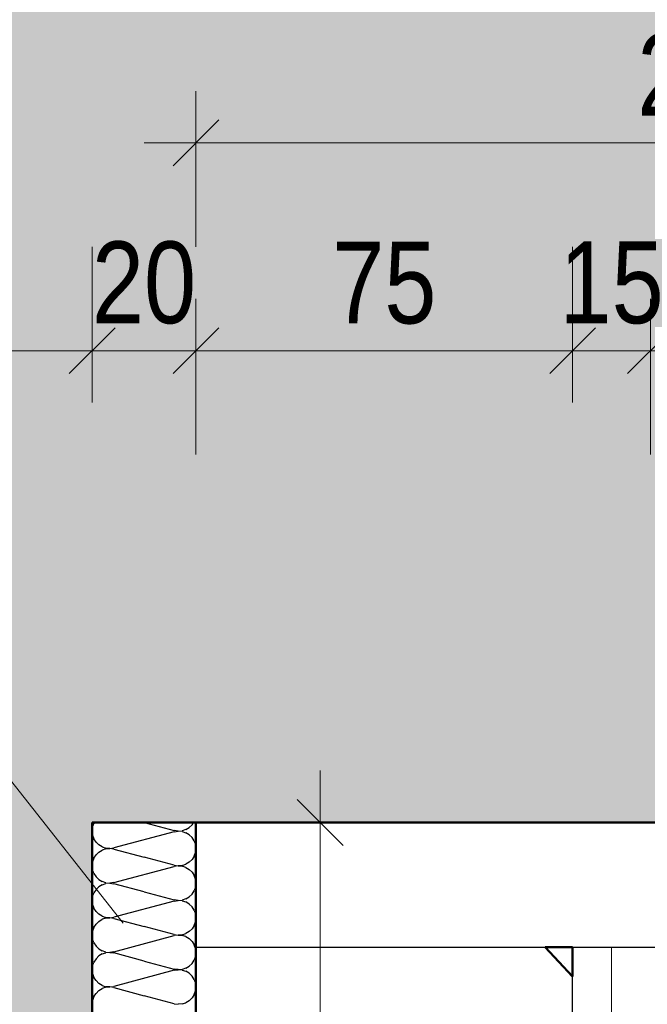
# Model space of a CAD drawing. Header units: millimetres. Extents: x 0 to 6.08, y 0 to 5.27.
# Tile 40 of 54: x 2.23 to 2.35, y 3.67 to 3.86. Entities that reach past the tile are written whole.
import ezdxf

# ---------------------------------------------------------------- set-up
doc = ezdxf.new("R2010")
doc.units = ezdxf.units.MM
doc.styles.add('Arial Narrow', font='ARIALN.TTF')
doc.dimstyles.new('Arch_Strakon_dimstyle', dxfattribs={"dimtxt": 1.575, "dimasz": 1, "dimexe": 1.25, "dimexo": 0.0625, "dimgap": 1, "dimtad": 0, "dimdec": 5, "dimzin": 12, "dimdsep": 46, "dimtxsty": 'Arial Narrow', "dimblk": 'Arrowhead_Tick', "dimsah": 1, "dimcen": 0, "dimse1": 1, "dimse2": 1, "dimclrd": 6, "dimclrt": 2, "dimazin": 0, "dimtfac": 1, "dimtdec": 4, "dimtmove": 0, "dimatfit": 3, "dimldrblk": 'NONE', "dimfxl": 1, "dimtvp": 1, "dimtolj": 1, "dimtzin": 0, "dimlwd": 13, "dimarcsym": 2})

# ---------------------------------------------------------------- blocks, each defined once
blk = doc.blocks.new('Hatch_2_41')
at = {"color": 10, "linetype": 'Continuous'}
for p, q in [((2.24184, 3.70869), (2.24171, 3.70849)), ((2.25137, 3.70869), (2.25718, 3.70713)), ((2.26061, 3.70824), (2.2609, 3.70869)), ((2.24146, 3.70778), (2.24137, 3.70702)), ((2.24146, 3.70626), (2.24137, 3.70702)), ((2.24146, 3.70778), (2.24171, 3.70849)), ((2.25717, 3.70691), (2.24557, 3.7038)), ((2.25717, 3.70691), (2.25793, 3.70702)), ((2.25793, 3.70702), (2.25718, 3.70713)), ((2.25793, 3.70702), (2.25869, 3.70708)), ((2.25869, 3.70696), (2.25793, 3.70702)), ((2.25941, 3.70732), (2.25869, 3.70708)), ((2.25869, 3.70696), (2.25941, 3.70672)), ((2.25941, 3.70732), (2.26007, 3.70771)), ((2.26007, 3.70633), (2.25941, 3.70672)), ((2.26061, 3.70824), (2.26007, 3.70771)), ((2.26137, 3.70702), (2.26137, 3.70702)), ((2.26137, 3.70702), (2.26137, 3.70702)), ((2.24146, 3.70626), (2.24171, 3.70555)), ((2.24213, 3.70491), (2.24171, 3.70555)), ((2.24213, 3.70491), (2.24267, 3.70438)), ((2.26007, 3.70633), (2.26062, 3.7058)), ((2.26103, 3.70516), (2.26062, 3.7058)), ((2.26103, 3.70516), (2.26128, 3.70444)), ((2.24267, 3.703), (2.24213, 3.70247)), ((2.24333, 3.70398), (2.24267, 3.70438)), ((2.24267, 3.703), (2.24333, 3.70339)), ((2.24333, 3.70398), (2.24405, 3.70375)), ((2.24405, 3.70362), (2.24333, 3.70339)), ((2.24481, 3.70369), (2.24405, 3.70375)), ((2.24405, 3.70362), (2.24481, 3.70368)), ((2.24481, 3.70369), (2.24557, 3.7038)), ((2.24556, 3.70357), (2.24481, 3.70368)), ((2.24556, 3.70357), (2.25137, 3.70202)), ((2.26103, 3.70221), (2.26128, 3.70293)), ((2.26137, 3.70369), (2.26128, 3.70444)), ((2.26137, 3.70369), (2.26128, 3.70293)), ((2.24137, 3.70035), (2.24146, 3.70111)), ((2.24171, 3.70183), (2.24146, 3.70111)), ((2.24171, 3.70183), (2.24213, 3.70247)), ((2.25718, 3.70047), (2.25137, 3.70202)), ((2.26007, 3.70104), (2.25941, 3.70065)), ((2.26007, 3.70104), (2.26061, 3.70157)), ((2.26103, 3.70221), (2.26061, 3.70157)), ((2.24137, 3.70035), (2.24146, 3.6996)), ((2.24171, 3.69888), (2.24146, 3.6996)), ((2.24557, 3.69713), (2.25717, 3.70024)), ((2.25793, 3.70035), (2.25717, 3.70024)), ((2.25718, 3.70047), (2.25793, 3.70036)), ((2.25869, 3.70042), (2.25793, 3.70036)), ((2.25793, 3.70035), (2.25869, 3.70029)), ((2.25869, 3.70042), (2.25941, 3.70065)), ((2.25941, 3.70006), (2.25869, 3.70029)), ((2.25941, 3.70006), (2.26007, 3.69966)), ((2.26062, 3.69913), (2.26007, 3.69966)), ((2.26062, 3.69913), (2.26103, 3.69849)), ((2.26137, 3.70035), (2.26137, 3.70035)), ((2.26137, 3.70035), (2.26137, 3.70035)), ((2.24171, 3.69888), (2.24213, 3.69824)), ((2.24267, 3.69771), (2.24213, 3.69824)), ((2.24267, 3.69771), (2.24333, 3.69732)), ((2.24405, 3.69708), (2.24333, 3.69732)), ((2.24557, 3.69713), (2.24481, 3.69702)), ((2.26128, 3.69778), (2.26103, 3.69849)), ((2.26128, 3.69778), (2.26137, 3.69702)), ((2.24213, 3.6958), (2.24171, 3.69516)), ((2.24213, 3.6958), (2.24267, 3.69633)), ((2.24333, 3.69672), (2.24267, 3.69633)), ((2.24333, 3.69672), (2.24405, 3.69696)), ((2.24405, 3.69708), (2.24481, 3.69702)), ((2.24481, 3.69702), (2.24405, 3.69696)), ((2.24481, 3.69702), (2.24556, 3.69691)), ((2.25137, 3.69535), (2.24556, 3.69691)), ((2.25137, 3.69535), (2.25718, 3.6938)), ((2.26061, 3.69491), (2.26103, 3.69555)), ((2.26128, 3.69626), (2.26103, 3.69555)), ((2.26128, 3.69626), (2.26137, 3.69702)), ((2.24146, 3.69444), (2.24137, 3.69369)), ((2.24146, 3.69293), (2.24137, 3.69369)), ((2.24146, 3.69444), (2.24171, 3.69516)), ((2.25717, 3.69357), (2.24557, 3.69047)), ((2.25717, 3.69357), (2.25793, 3.69369)), ((2.25793, 3.69369), (2.25718, 3.6938)), ((2.25793, 3.69369), (2.25869, 3.69375)), ((2.25869, 3.69362), (2.25793, 3.69369)), ((2.25941, 3.69398), (2.25869, 3.69375)), ((2.25869, 3.69362), (2.25941, 3.69339)), ((2.25941, 3.69398), (2.26007, 3.69438)), ((2.26007, 3.693), (2.25941, 3.69339)), ((2.26061, 3.69491), (2.26007, 3.69438)), ((2.26137, 3.69369), (2.26137, 3.69369)), ((2.26137, 3.69369), (2.26137, 3.69369)), ((2.24146, 3.69293), (2.24171, 3.69221)), ((2.24213, 3.69157), (2.24171, 3.69221)), ((2.24213, 3.69157), (2.24267, 3.69104)), ((2.26007, 3.693), (2.26062, 3.69247)), ((2.26103, 3.69183), (2.26062, 3.69247)), ((2.26103, 3.69183), (2.26128, 3.69111)), ((2.24267, 3.68966), (2.24213, 3.68913)), ((2.24333, 3.69065), (2.24267, 3.69104)), ((2.24267, 3.68966), (2.24333, 3.69006)), ((2.24333, 3.69065), (2.24405, 3.69042)), ((2.24405, 3.69029), (2.24333, 3.69006)), ((2.24481, 3.69035), (2.24405, 3.69042)), ((2.24405, 3.69029), (2.24481, 3.69035)), ((2.24481, 3.69035), (2.24557, 3.69047)), ((2.24556, 3.69024), (2.24481, 3.69035)), ((2.24556, 3.69024), (2.25137, 3.68869)), ((2.26103, 3.68888), (2.26128, 3.6896)), ((2.26137, 3.69035), (2.26128, 3.69111)), ((2.26137, 3.69035), (2.26128, 3.6896)), ((2.24137, 3.68702), (2.24146, 3.68778)), ((2.24171, 3.68849), (2.24146, 3.68778)), ((2.24171, 3.68849), (2.24213, 3.68913)), ((2.25718, 3.68713), (2.25137, 3.68869)), ((2.26007, 3.68771), (2.25941, 3.68732)), ((2.26007, 3.68771), (2.26061, 3.68824)), ((2.26103, 3.68888), (2.26061, 3.68824)), ((2.24137, 3.68702), (2.24146, 3.68626)), ((2.24171, 3.68555), (2.24146, 3.68626)), ((2.24557, 3.6838), (2.25717, 3.68691)), ((2.25793, 3.68702), (2.25717, 3.68691)), ((2.25718, 3.68713), (2.25793, 3.68702)), ((2.25869, 3.68708), (2.25793, 3.68702)), ((2.25793, 3.68702), (2.25869, 3.68696)), ((2.25869, 3.68708), (2.25941, 3.68732)), ((2.25941, 3.68672), (2.25869, 3.68696)), ((2.25941, 3.68672), (2.26007, 3.68633)), ((2.26062, 3.6858), (2.26007, 3.68633)), ((2.26062, 3.6858), (2.26103, 3.68516)), ((2.26137, 3.68702), (2.26137, 3.68702)), ((2.26137, 3.68702), (2.26137, 3.68702)), ((2.24171, 3.68555), (2.24213, 3.68491)), ((2.24267, 3.68438), (2.24213, 3.68491)), ((2.24267, 3.68438), (2.24333, 3.68398)), ((2.24405, 3.68375), (2.24333, 3.68398)), ((2.26128, 3.68444), (2.26103, 3.68516)), ((2.26128, 3.68444), (2.26137, 3.68369)), ((2.24213, 3.68247), (2.24171, 3.68183)), ((2.24213, 3.68247), (2.24267, 3.683)), ((2.24333, 3.68339), (2.24267, 3.683)), ((2.24333, 3.68339), (2.24405, 3.68362)), ((2.24405, 3.68375), (2.24481, 3.68369)), ((2.24481, 3.68368), (2.24405, 3.68362)), ((2.24557, 3.6838), (2.24481, 3.68369)), ((2.24481, 3.68368), (2.24556, 3.68357)), ((2.25137, 3.68202), (2.24556, 3.68357)), ((2.25137, 3.68202), (2.25718, 3.68047)), ((2.26061, 3.68157), (2.26103, 3.68221)), ((2.26128, 3.68293), (2.26103, 3.68221)), ((2.26128, 3.68293), (2.26137, 3.68369)), ((2.24146, 3.68111), (2.24137, 3.68035)), ((2.24146, 3.6796), (2.24137, 3.68035)), ((2.24146, 3.68111), (2.24171, 3.68183)), ((2.25717, 3.68024), (2.24557, 3.67713)), ((2.25717, 3.68024), (2.25793, 3.68035)), ((2.25793, 3.68036), (2.25718, 3.68047)), ((2.25793, 3.68036), (2.25869, 3.68042)), ((2.25869, 3.68029), (2.25793, 3.68035)), ((2.25941, 3.68065), (2.25869, 3.68042)), ((2.25869, 3.68029), (2.25941, 3.68006)), ((2.25941, 3.68065), (2.26007, 3.68104)), ((2.26061, 3.68157), (2.26007, 3.68104)), ((2.26137, 3.68035), (2.26137, 3.68035)), ((2.26137, 3.68035), (2.26137, 3.68035)), ((2.24146, 3.6796), (2.24171, 3.67888)), ((2.24213, 3.67824), (2.24171, 3.67888)), ((2.24213, 3.67824), (2.24267, 3.67771)), ((2.26007, 3.67966), (2.25941, 3.68006)), ((2.26007, 3.67966), (2.26062, 3.67913)), ((2.26103, 3.67849), (2.26062, 3.67913)), ((2.26103, 3.67849), (2.26128, 3.67778)), ((2.24267, 3.67633), (2.24213, 3.6758)), ((2.24333, 3.67732), (2.24267, 3.67771)), ((2.24267, 3.67633), (2.24333, 3.67672)), ((2.24333, 3.67732), (2.24405, 3.67708)), ((2.24405, 3.67696), (2.24333, 3.67672)), ((2.24481, 3.67702), (2.24405, 3.67708)), ((2.24405, 3.67696), (2.24481, 3.67702)), ((2.24481, 3.67702), (2.24557, 3.67713)), ((2.24556, 3.67691), (2.24481, 3.67702)), ((2.24556, 3.67691), (2.25137, 3.67535)), ((2.26137, 3.67702), (2.26128, 3.67778)), ((2.26137, 3.67702), (2.26128, 3.67626)), ((2.24137, 3.67369), (2.24146, 3.67444)), ((2.24171, 3.67516), (2.24146, 3.67444)), ((2.24171, 3.67516), (2.24213, 3.6758)), ((2.25718, 3.6738), (2.25137, 3.67535)), ((2.26007, 3.67438), (2.26061, 3.67491)), ((2.26103, 3.67555), (2.26061, 3.67491)), ((2.26103, 3.67555), (2.26128, 3.67626)), ((2.25718, 3.6738), (2.25793, 3.67369)), ((2.25869, 3.67375), (2.25793, 3.67369)), ((2.25869, 3.67375), (2.25941, 3.67398)), ((2.26007, 3.67438), (2.25941, 3.67398)), ((2.26137, 3.67369), (2.26137, 3.67369))]:
    blk.add_line(p, q, dxfattribs=at)
blk = doc.blocks.new('Arrowhead_Tick')
at = {"color": 0, "linetype": 'Continuous', "lineweight": -2, "ltscale": 0.2}
for p, q in [((0, 2), (0, -1)), ((-1, 0), (0, 0)), ((1, 0), (0, 0))]:
    blk.add_line(p, q, dxfattribs=at)
at = {"color": 2, "linetype": 'Continuous', "lineweight": 35, "ltscale": 0.2}
blk.add_line((0.442, 0.442), (-0.442, -0.442), dxfattribs=at)
blk = doc.blocks.new('*D95')
at = {"color": 6, "linetype": 'Continuous', "lineweight": 13}
blk.add_line((2.28528, 3.51869), (2.28528, 3.69869), dxfattribs=at)
at = {"layer": 'Defpoints', "color": 0}
for p in [(2.28528, 3.70869), (2.46137, 3.70869), (2.46137, 3.50869)]:
    blk.add_point(p, dxfattribs=at)
at = {"color": 6, "lineweight": 13, "xscale": 0.01, "yscale": 0.01, "zscale": 0.01}
for p, rotation in [((2.28528, 3.70869), 90), ((2.28528, 3.50869), 270)]:
    blk.add_blockref('Arrowhead_Tick', p, dxfattribs=dict(at, rotation=rotation))
at = {"color": 2, "lineweight": 35, "insert": (2.27224, 3.60869), "char_height": 0.01575, "attachment_point": 5, "rotation": 90, "style": 'Arial Narrow'}
blk.add_mtext('\\A1;200', dxfattribs=at)
blk = doc.blocks.new('_None')
blk = doc.blocks.new('*D101')
at = {"color": 6, "linetype": 'Continuous', "lineweight": 13}
for p, q in [((2.23137, 3.79955), (2.22137, 3.79955)), ((2.24137, 3.79955), (2.26137, 3.79955)), ((2.27137, 3.79955), (2.28137, 3.79955))]:
    blk.add_line(p, q, dxfattribs=at)
at = {"layer": 'Defpoints', "color": 0}
for p in [(2.26137, 3.79955), (2.24137, 3.70869), (2.26137, 3.70869)]:
    blk.add_point(p, dxfattribs=at)
at = {"color": 6, "lineweight": 13, "xscale": 0.01, "yscale": 0.01, "zscale": 0.01}
blk.add_blockref('Arrowhead_Tick', (2.24137, 3.79955), dxfattribs=at)
at = {"color": 6, "lineweight": 13, "xscale": 0.01, "yscale": 0.01, "zscale": 0.01, "rotation": 180}
blk.add_blockref('Arrowhead_Tick', (2.26137, 3.79955), dxfattribs=at)
at = {"color": 2, "lineweight": 35, "insert": (2.25137, 3.81259), "char_height": 0.01575, "attachment_point": 5, "style": 'Arial Narrow'}
blk.add_mtext('\\A1;20', dxfattribs=at)
blk = doc.blocks.new('*D102')
at = {"color": 6, "linetype": 'Continuous', "lineweight": 13}
blk.add_line((2.27137, 3.79955), (2.32387, 3.79955), dxfattribs=at)
at = {"layer": 'Defpoints', "color": 0}
for p in [(2.33387, 3.79955), (2.26137, 3.70869), (2.33387, 3.68469)]:
    blk.add_point(p, dxfattribs=at)
at = {"color": 6, "lineweight": 13, "xscale": 0.01, "yscale": 0.01, "zscale": 0.01}
blk.add_blockref('Arrowhead_Tick', (2.33387, 3.79955), dxfattribs=at)
at = {"color": 6, "lineweight": 13, "xscale": 0.01, "yscale": 0.01, "zscale": 0.01, "rotation": 180}
blk.add_blockref('Arrowhead_Tick', (2.26137, 3.79955), dxfattribs=at)
at = {"color": 2, "lineweight": 35, "insert": (2.29762, 3.81256), "char_height": 0.01575, "attachment_point": 5, "style": 'Arial Narrow'}
blk.add_mtext('\\A1;75', dxfattribs=at)
blk = doc.blocks.new('*D104')
at = {"color": 6, "linetype": 'Continuous', "lineweight": 13}
for p, q in [((2.32387, 3.79955), (2.31387, 3.79955)), ((2.33387, 3.79955), (2.34887, 3.79955)), ((2.35887, 3.79955), (2.36887, 3.79955))]:
    blk.add_line(p, q, dxfattribs=at)
at = {"layer": 'Defpoints', "color": 0}
for p in [(2.34887, 3.79955), (2.33387, 3.68469), (2.34887, 3.68469)]:
    blk.add_point(p, dxfattribs=at)
at = {"color": 6, "lineweight": 13, "xscale": 0.01, "yscale": 0.01, "zscale": 0.01}
blk.add_blockref('Arrowhead_Tick', (2.33387, 3.79955), dxfattribs=at)
at = {"color": 6, "lineweight": 13, "xscale": 0.01, "yscale": 0.01, "zscale": 0.01, "rotation": 180}
blk.add_blockref('Arrowhead_Tick', (2.34887, 3.79955), dxfattribs=at)
at = {"color": 2, "lineweight": 35, "insert": (2.34137, 3.81259), "char_height": 0.01575, "attachment_point": 5, "style": 'Arial Narrow'}
blk.add_mtext('\\A1;15', dxfattribs=at)
blk = doc.blocks.new('*D105')
at = {"color": 6, "linetype": 'Continuous', "lineweight": 13}
blk.add_line((2.35887, 3.79955), (2.45137, 3.79955), dxfattribs=at)
at = {"layer": 'Defpoints', "color": 0}
for p in [(2.46137, 3.79955), (2.46137, 3.70869), (2.34887, 3.68469)]:
    blk.add_point(p, dxfattribs=at)
at = {"color": 6, "lineweight": 13, "xscale": 0.01, "yscale": 0.01, "zscale": 0.01}
blk.add_blockref('Arrowhead_Tick', (2.46137, 3.79955), dxfattribs=at)
at = {"color": 6, "lineweight": 13, "xscale": 0.01, "yscale": 0.01, "zscale": 0.01, "rotation": 180}
blk.add_blockref('Arrowhead_Tick', (2.34887, 3.79955), dxfattribs=at)
at = {"color": 2, "lineweight": 35, "insert": (2.40512, 3.81259), "char_height": 0.01575, "attachment_point": 5, "style": 'Arial Narrow'}
blk.add_mtext('\\A1;115', dxfattribs=at)
blk = doc.blocks.new('*D117')
at = {"color": 6, "linetype": 'Continuous', "lineweight": 13}
blk.add_line((2.27137, 3.83955), (2.45137, 3.83955), dxfattribs=at)
at = {"layer": 'Defpoints', "color": 0}
for p in [(2.46137, 3.83955), (2.26137, 3.70869), (2.46137, 3.70869)]:
    blk.add_point(p, dxfattribs=at)
at = {"color": 6, "lineweight": 13, "xscale": 0.01, "yscale": 0.01, "zscale": 0.01}
blk.add_blockref('Arrowhead_Tick', (2.46137, 3.83955), dxfattribs=at)
at = {"color": 6, "lineweight": 13, "xscale": 0.01, "yscale": 0.01, "zscale": 0.01, "rotation": 180}
blk.add_blockref('Arrowhead_Tick', (2.26137, 3.83955), dxfattribs=at)
at = {"color": 2, "lineweight": 35, "insert": (2.36137, 3.85259), "char_height": 0.01575, "attachment_point": 5, "style": 'Arial Narrow'}
blk.add_mtext('\\A1;200', dxfattribs=at)

msp = doc.modelspace()

# ---------------------------------------------------------------- hatches: boundary and pattern name
at = {"lineweight": 18, "true_color": 0xceffce}
msp.add_hatch(color=254, dxfattribs=at).paths.add_polyline_path([(3.188665, 3.888687), (3.19067, 3.708687), (2.492018, 3.708687), (2.486372, 3.713993), (2.486372, 3.718687), (2.461372, 3.718687), (2.461372, 3.713993), (2.455725, 3.708687), (2.241372, 3.708687), (2.241372, 3.638687), (1.918547, 3.638687), (1.918547, 3.888687)])
at = {"lineweight": 18}
h = msp.add_hatch(dxfattribs=at)
h.set_pattern_fill('punkt', color=5, scale=0.01, angle=45, style=0, pattern_type=2)
h.set_pattern_definition([(45, (0, 0), (-0.0031819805, 0.0031819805), [0, -0.0075])])
h.paths.add_polyline_path([(2.333872, 3.67904), (2.333872, 3.684687), (2.328566, 3.684687)])

# ---------------------------------------------------------------- linework, layer by layer
at = {"color": 6, "linetype": 'Continuous', "lineweight": 13}
msp.add_line((2.178213, 3.777017), (2.247333, 3.689316), dxfattribs=at)
at = {"color": 4, "linetype": 'Continuous', "lineweight": 50}
for p, q in [((2.241372, 3.708687), (2.241372, 3.638687)), ((2.461372, 3.708687), (2.241372, 3.708687)), ((2.261372, 3.708687), (2.261372, 3.638687)), ((2.333872, 3.67904), (2.328566, 3.684687)), ((2.333872, 3.684687), (2.328566, 3.684687)), ((2.333872, 3.67904), (2.333872, 3.684687))]:
    msp.add_line(p, q, dxfattribs=at)
at = {"color": 3, "linetype": 'Continuous', "lineweight": 25}
for p, q in [((2.261372, 3.708687), (2.461372, 3.708687)), ((2.261372, 3.708687), (2.261372, 3.508687)), ((2.261372, 3.684687), (2.461372, 3.684687)), ((2.333872, 3.532687), (2.333872, 3.684687))]:
    msp.add_line(p, q, dxfattribs=at)
at = {"color": 9, "linetype": 'Continuous', "lineweight": 0}
msp.add_line((2.341372, 3.532687), (2.341372, 3.684687), dxfattribs=at)

# ---------------------------------------------------------------- block references
at = {"color": 0, "lineweight": -2}
msp.add_blockref('Hatch_2_41', (0, 0), dxfattribs=at)

# ---------------------------------------------------------------- dimensions: what is measured, and where the dimension line sits
at = {"lineweight": 35}
for base, p1, p2, text, picture, middle in [((2.461372, 3.839549), (2.261372, 3.708687), (2.461372, 3.708687), '200', '*D117', (2.361372, 3.839549)), ((2.261372, 3.799549), (2.241372, 3.708687), (2.261372, 3.708687), '20', '*D101', (2.251372, 3.799549)), ((2.333872, 3.799549), (2.261372, 3.708687), (2.333872, 3.684687), '75', '*D102', (2.297622, 3.799549)), ((2.348872, 3.799549), (2.333872, 3.684687), (2.348872, 3.684687), '15', '*D104', (2.341372, 3.799549)), ((2.461372, 3.799549), (2.348872, 3.684687), (2.461372, 3.708687), '115', '*D105', (2.405122, 3.799549))]:
    dim = msp.add_linear_dim(base=base, p1=p1, p2=p2, text=text, dimstyle='Arch_Strakon_dimstyle', override={"dimscale": 0.01, "dimtxt": 1.575, "dimasz": 1, "dimgap": 0.5, "dimtad": 1, "dimjust": 0, "dimtih": 0, "dimtoh": 0, "dimdec": 5, "dimdsep": 46, "dimtxsty": 'Arial Narrow', "dimclrd": 6, "dimclrt": 2, "dimtix": 1, "dimtofl": 255, "dimtmove": 0, "dimatfit": 2, "dimfxl": 0, "dimfxlon": 0, "dimtvp": 31.746032, "dimlwd": 13}, dxfattribs=at)
    dim.commit()
    dim.dimension.update_dxf_attribs({"geometry": picture, "text_midpoint": middle, "dimtype": 160})
dim = msp.add_linear_dim(base=(2.285282, 3.708687), p1=(2.461372, 3.508687), p2=(2.461372, 3.708687), angle=90, text='200', dimstyle='Arch_Strakon_dimstyle', override={"dimscale": 0.01, "dimtxt": 1.575, "dimasz": 1, "dimgap": 0.5, "dimtad": 1, "dimjust": 0, "dimtih": 0, "dimtoh": 0, "dimdec": 5, "dimdsep": 46, "dimtxsty": 'Arial Narrow', "dimclrd": 6, "dimclrt": 2, "dimtix": 1, "dimtofl": 255, "dimtmove": 0, "dimatfit": 2, "dimfxl": 0, "dimfxlon": 0, "dimtvp": 31.746032, "dimlwd": 13}, dxfattribs=at)
dim.commit()
dim.dimension.update_dxf_attribs({"geometry": '*D95', "text_midpoint": (2.285282, 3.608687), "dimtype": 160})

doc.saveas('drawing.dxf')
